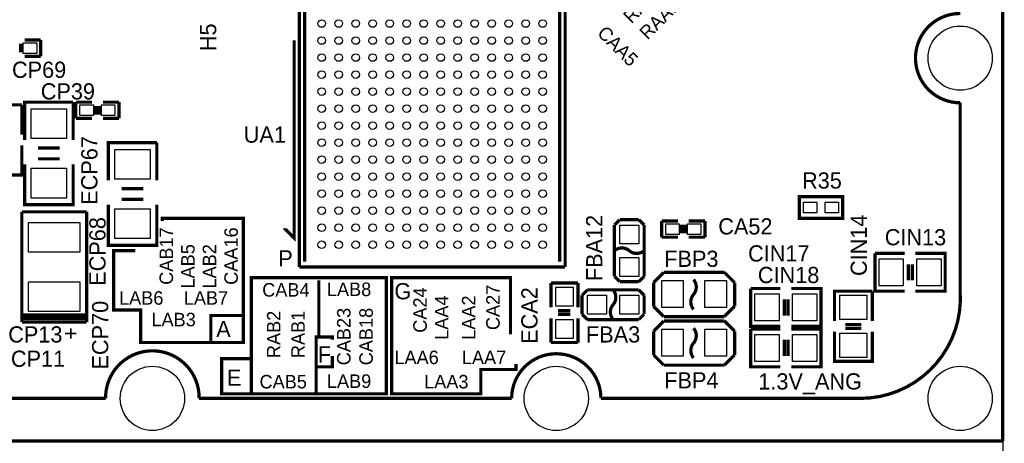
# Model space of a CAD drawing. Extents: x -70 to 514, y -134 to 276.
# Tile 6 of 17: x 23 to 69, y 25 to 45. Entities that reach past the tile are written whole.
import ezdxf
from ezdxf.enums import TextEntityAlignment as Align

# ---------------------------------------------------------------- set-up
doc = ezdxf.new("R2010")
doc.units = 0
for name, color, linetype in [('BOARD_GEOMETRY_OUTLINE', 3, 'CONTINUOUS'), ('BOARD_GEOMETRY_SILKSCREEN_TOP', 1, 'CONTINUOUS'), ('PACKAGE_GEOMETRY_SILKSCREEN_TOP', 4, 'CONTINUOUS'), ('PIN_TOP', 5, 'CONTINUOUS'), ('REF_DES_SILKSCREEN_TOP', 6, 'CONTINUOUS')]:
    doc.layers.add(name, color=color, linetype=linetype)

msp = doc.modelspace()

# ---------------------------------------------------------------- linework, layer by layer
at = {"layer": 'BOARD_GEOMETRY_OUTLINE'}
msp.add_lwpolyline([(67.399916, 60.298838), (67.999864, 60.298838, -0.414214), (68.999862, 59.29884), (68.999862, 6.098794)], format="xyb", dxfattribs=at)
at = {"layer": 'BOARD_GEOMETRY_SILKSCREEN_TOP', "const_width": 0.1524}
for points in [[(28.194, 34.544), (27.178, 34.544), (27.178, 31.75), (28.448, 31.75), (28.448, 30.226), (33.274, 30.226), (33.274, 36.068), (29.464, 36.068), (29.464, 35.941)], [(40.005, 33.274), (40.005, 27.813), (33.655, 27.813), (33.655, 33.274), (40.005, 33.274)], [(45.847, 30.607), (45.847, 33.274), (40.259, 33.274), (40.259, 27.813), (44.45, 27.813), (44.45, 28.956), (46.101, 28.956), (46.101, 29.21)], [(36.83, 33.147), (36.83, 30.48), (36.703, 30.48), (36.703, 27.813)], [(31.75, 30.226), (31.75, 31.496), (33.274, 31.496)], [(36.83, 30.48), (37.465, 30.48), (37.465, 30.353)], [(36.703, 29.083), (37.465, 29.083), (37.465, 29.591)], [(33.655, 27.813), (32.258, 27.813), (32.258, 29.464), (33.655, 29.464), (33.655, 29.466794)]]:
    msp.add_lwpolyline(points, dxfattribs=at)
at = {"layer": 'PACKAGE_GEOMETRY_SILKSCREEN_TOP', "const_width": 0.1524}
for points in [[(67.40017, 60.298838), (68.000118, 60.298838, -0.414214), (69.000116, 59.29884), (69.000116, 25.598882)], [(67.00012, 32.598868), (67.00012, 41.498774, -1.000847), (67.00012, 45.698918)], [(51.434746, 34.544), (51.435, 34.544, 0.366409), (50.736246, 34.544)], [(52.1335, 34.544, -0.366409), (51.434746, 34.544)], [(54.4576, 33.1851, -0.366105), (54.4576, 32.486346)], [(50.10023, 27.598878), (62.300104, 27.598878, 0.432218), (67.00012, 32.598868)], [(50.673, 32.7025, -0.366409), (50.673, 32.003746)], [(54.4576, 32.486346), (54.4576, 32.4866, 0.366409), (54.4576, 31.787846)], [(50.673, 32.003746), (50.673, 32.004, 0.366409), (50.673, 31.305246)], [(54.4576, 30.8991, -0.366105), (54.4576, 30.200346)], [(54.4576, 30.200346), (54.4576, 30.2006, 0.366409), (54.4576, 29.501846)], [(6.000242, 27.598878), (26.800302, 27.598878, -1.016764), (31.20009, 27.598878)], [(31.20009, 27.598878), (45.900086, 27.598878, -1), (50.10023, 27.598878)]]:
    msp.add_lwpolyline(points, format="xyb", dxfattribs=at)
for points in [[(35.910012, 33.772856), (35.910012, 46.280832)], [(48.417988, 46.280832), (48.417988, 33.772856)], [(36.164012, 34.026856), (36.164012, 46.026832)], [(48.163988, 46.026832), (48.163988, 34.026856)], [(22.987, 44.45), (23.749, 44.45)], [(23.749, 44.45), (23.749, 43.688)], [(35.67176, 44.441872), (35.67176, 35.135312), (35.22726, 35.579812), (35.22726, 35.602672)], [(22.8092, 43.8658), (22.8092, 44.2722)], [(23.749, 43.688), (22.987, 43.688)], [(21.082, 40.005), (21.082, 41.402), (22.86, 41.402)], [(22.86, 41.402), (22.86, 40.005)], [(22.987, 39.751), (22.987, 41.529), (25.273, 41.529)], [(25.273, 41.529), (25.273, 39.751)], [(25.4, 41.529), (26.162, 41.529)], [(25.4, 40.767), (25.4, 41.529)], [(26.3398, 41.3512), (26.3398, 40.9448)], [(26.4922, 41.3512), (26.4922, 40.9448)], [(26.67, 41.529), (27.432, 41.529)], [(27.432, 41.529), (27.432, 40.767)], [(26.162, 40.767), (25.4, 40.767)], [(27.432, 40.767), (26.67, 40.767)], [(22.86, 39.497), (22.86, 38.1), (22.733, 38.1), (21.082, 38.1), (21.082, 39.497)], [(24.638, 39.37), (23.622, 39.37)], [(26.924, 37.846), (26.924, 39.624), (29.21, 39.624)], [(29.21, 39.624), (29.21, 37.846)], [(24.638, 38.862), (23.622, 38.862)], [(25.273, 38.608), (25.273, 36.703), (22.987, 36.703), (22.987, 38.608)], [(28.575, 37.465), (27.559, 37.465)], [(59.436, 37.084), (61.468, 37.084), (61.468, 36.068), (59.436, 36.068), (59.436, 37.084)], [(29.21, 36.703), (29.21, 34.798), (26.924, 34.798), (26.924, 36.703)], [(28.575, 36.957), (27.559, 36.957)], [(22.86, 36.3728), (25.908, 36.3728)], [(22.86, 31.1912), (22.86, 36.3728)], [(25.908, 36.3728), (25.908, 31.1912)], [(50.9905, 36.0045), (50.7365, 35.7505)], [(50.7365, 35.7505), (50.7365, 33.3375)], [(51.8795, 36.0045), (50.9905, 36.0045)], [(52.1335, 35.7505), (51.8795, 36.0045)], [(52.1335, 33.3375), (52.1335, 35.7505)], [(52.959, 35.179), (52.959, 35.941)], [(52.959, 35.941), (53.721, 35.941)], [(53.8988, 35.7632), (53.8988, 35.3568)], [(54.0512, 35.7632), (54.0512, 35.3568)], [(54.229, 35.941), (54.991, 35.941)], [(54.991, 35.941), (54.991, 35.179)], [(53.721, 35.179), (52.959, 35.179)], [(54.991, 35.179), (54.229, 35.179)], [(64.389, 32.639), (62.992, 32.639), (62.992, 34.417)], [(62.992, 34.417), (64.389, 34.417)], [(64.897, 34.417), (66.294, 34.417), (66.294, 34.29), (66.294, 32.639), (64.897, 32.639)], [(48.417988, 33.772856), (35.910012, 33.772856)], [(64.5668, 33.909), (64.5668, 33.147)], [(64.7446, 33.909), (64.7446, 33.147)], [(50.7365, 33.3375), (50.9905, 33.0835)], [(51.8795, 33.0835), (52.1335, 33.3375)], [(52.578, 33.0454), (53.0606, 33.528)], [(53.0606, 33.528), (55.88, 33.528)], [(55.88, 33.528), (55.9054, 33.528)], [(55.9054, 33.528), (56.388, 33.0454)], [(47.752, 33.02), (47.752, 31.877)], [(49.022, 33.02), (47.752, 33.02)], [(49.022, 31.877), (49.022, 33.02)], [(50.9905, 33.0835), (51.8795, 33.0835)], [(52.578, 31.9278), (52.578, 33.0454)], [(56.388, 33.0454), (56.388, 31.9278)], [(49.4665, 32.7025), (49.2125, 32.4485)], [(49.2125, 32.4485), (49.2125, 31.5595)], [(51.8795, 32.7025), (49.4665, 32.7025)], [(52.1335, 32.4485), (51.8795, 32.7025)], [(52.1335, 31.5595), (52.1335, 32.4485)], [(58.547, 30.988), (57.15, 30.988), (57.15, 32.766)], [(57.15, 32.766), (58.547, 32.766)], [(59.055, 32.766), (60.452, 32.766), (60.452, 32.639), (60.452, 30.988), (59.055, 30.988)], [(61.087, 31.242), (61.087, 32.639), (62.865, 32.639)], [(62.865, 32.639), (62.865, 31.242)], [(53.0606, 31.4452), (52.578, 31.9278)], [(56.388, 31.9278), (55.9054, 31.4452)], [(58.7248, 32.258), (58.7248, 31.496)], [(58.9026, 32.258), (58.9026, 31.496)], [(22.86, 31.5214), (25.908, 31.5214)], [(22.86, 31.369), (22.86, 31.5214)], [(48.6664, 31.7246), (48.0822, 31.7246)], [(48.6664, 31.5468), (48.0822, 31.5468)], [(49.2125, 31.5595), (49.4665, 31.3055)], [(51.8795, 31.3055), (52.1335, 31.5595)], [(55.9054, 31.4452), (53.0606, 31.4452)], [(25.908, 31.369), (22.86, 31.369)], [(25.908, 31.1912), (22.86, 31.1912)], [(47.752, 30.226), (47.752, 31.369)], [(49.022, 31.369), (49.022, 30.226)], [(49.4665, 31.3055), (51.8795, 31.3055)], [(52.578, 30.7594), (53.0606, 31.242)], [(53.0606, 31.242), (55.88, 31.242)], [(55.88, 31.242), (55.9054, 31.242)], [(55.9054, 31.242), (56.388, 30.7594)], [(62.357, 31.0642), (61.595, 31.0642)], [(52.578, 29.6418), (52.578, 30.7594)], [(56.388, 30.7594), (56.388, 29.6418)], [(58.547, 29.083), (57.15, 29.083), (57.15, 30.861)], [(57.15, 30.861), (58.547, 30.861)], [(59.055, 30.861), (60.452, 30.861), (60.452, 30.734), (60.452, 29.083), (59.055, 29.083)], [(62.865, 30.734), (62.865, 29.337), (62.738, 29.337), (61.087, 29.337), (61.087, 30.734)], [(62.357, 30.8864), (61.595, 30.8864)], [(49.022, 30.226), (47.752, 30.226)], [(58.7248, 30.353), (58.7248, 29.591)], [(58.9026, 30.353), (58.9026, 29.591)], [(53.0606, 29.1592), (52.578, 29.6418)], [(56.388, 29.6418), (55.9054, 29.1592)], [(55.9054, 29.1592), (53.0606, 29.1592)], [(69.000116, 25.598882), (0.000254, 25.598882)]]:
    msp.add_lwpolyline(points, dxfattribs=at)
at = {"layer": 'PIN_TOP'}
for points in [[(23.5585, 44.323), (23.5585, 43.815), (22.9235, 43.815), (22.9235, 44.323)], [(25.5905, 40.894), (25.5905, 41.402), (26.2255, 41.402), (26.2255, 40.894)], [(26.6065, 40.894), (26.6065, 41.402), (27.2415, 41.402), (27.2415, 40.894)], [(23.3045, 41.2115), (24.9555, 41.2115), (24.9555, 39.8145), (23.3045, 39.8145)], [(27.2415, 39.3065), (28.8925, 39.3065), (28.8925, 37.9095), (27.2415, 37.9095)], [(23.3045, 38.4175), (24.9555, 38.4175), (24.9555, 37.0205), (23.3045, 37.0205)], [(59.6265, 36.322), (59.6265, 36.83), (60.2615, 36.83), (60.2615, 36.322)], [(60.6425, 36.322), (60.6425, 36.83), (61.2775, 36.83), (61.2775, 36.322)], [(27.2415, 36.5125), (28.8925, 36.5125), (28.8925, 35.1155), (27.2415, 35.1155)], [(25.5905, 34.4805), (23.1775, 34.4805), (23.1775, 35.8775), (25.5905, 35.8775)], [(51.8795, 34.8615), (50.9905, 34.8615), (50.9905, 35.7505), (51.8795, 35.7505)], [(53.1495, 35.306), (53.1495, 35.814), (53.7845, 35.814), (53.7845, 35.306)], [(54.1655, 35.306), (54.1655, 35.814), (54.8005, 35.814), (54.8005, 35.306)], [(51.8795, 33.3375), (50.9905, 33.3375), (50.9905, 34.2265), (51.8795, 34.2265)], [(63.1825, 32.893), (63.1825, 34.163), (64.3255, 34.163), (64.3255, 32.893)], [(64.9605, 32.893), (64.9605, 34.163), (66.1035, 34.163), (66.1035, 32.893)], [(25.5905, 31.6865), (23.1775, 31.6865), (23.1775, 33.0835), (25.5905, 33.0835)], [(52.959, 31.877), (52.959, 33.147), (53.975, 33.147), (53.975, 31.877)], [(54.991, 31.877), (54.991, 33.147), (56.007, 33.147), (56.007, 31.877)], [(47.9806, 32.8295), (48.7934, 32.8295), (48.7934, 31.9405), (47.9806, 31.9405)], [(50.3555, 32.4485), (50.3555, 31.5595), (49.4665, 31.5595), (49.4665, 32.4485)], [(51.8795, 32.4485), (51.8795, 31.5595), (50.9905, 31.5595), (50.9905, 32.4485)], [(57.3405, 31.242), (57.3405, 32.512), (58.4835, 32.512), (58.4835, 31.242)], [(59.1185, 31.242), (59.1185, 32.512), (60.2615, 32.512), (60.2615, 31.242)], [(61.341, 32.4485), (62.611, 32.4485), (62.611, 31.3055), (61.341, 31.3055)], [(47.9806, 31.3055), (48.7934, 31.3055), (48.7934, 30.4165), (47.9806, 30.4165)], [(52.959, 29.591), (52.959, 30.861), (53.975, 30.861), (53.975, 29.591)], [(54.991, 29.591), (54.991, 30.861), (56.007, 30.861), (56.007, 29.591)], [(57.3405, 29.337), (57.3405, 30.607), (58.4835, 30.607), (58.4835, 29.337)], [(59.1185, 29.337), (59.1185, 30.607), (60.2615, 30.607), (60.2615, 29.337)], [(61.341, 30.6705), (62.611, 30.6705), (62.611, 29.5275), (61.341, 29.5275)]]:
    msp.add_lwpolyline(points, close=True, dxfattribs=at)
for centre, radius in [((36.964112, 45.226732), 0.1778), ((37.763958, 45.226732), 0.1778), ((38.564058, 45.226732), 0.1778), ((39.363904, 45.226732), 0.1778), ((40.164004, 45.226732), 0.1778), ((40.964104, 45.226732), 0.1778), ((41.76395, 45.226732), 0.1778), ((42.56405, 45.226732), 0.1778), ((43.363896, 45.226732), 0.1778), ((44.163996, 45.226732), 0.1778), ((44.964096, 45.226732), 0.1778), ((45.763942, 45.226732), 0.1778), ((46.564042, 45.226732), 0.1778), ((47.363888, 45.226732), 0.1778), ((67.00012, 43.598846), 1.5113), ((36.964112, 44.426886), 0.1778), ((37.763958, 44.426886), 0.1778), ((38.564058, 44.426886), 0.1778), ((39.363904, 44.426886), 0.1778), ((40.164004, 44.426886), 0.1778), ((40.964104, 44.426886), 0.1778), ((41.76395, 44.426886), 0.1778), ((42.56405, 44.426886), 0.1778), ((43.363896, 44.426886), 0.1778), ((44.163996, 44.426886), 0.1778), ((44.964096, 44.426886), 0.1778), ((45.763942, 44.426886), 0.1778), ((46.564042, 44.426886), 0.1778), ((47.363888, 44.426886), 0.1778), ((36.964112, 43.626786), 0.1778), ((37.763958, 43.626786), 0.1778), ((38.564058, 43.626786), 0.1778), ((39.363904, 43.626786), 0.1778), ((40.164004, 43.626786), 0.1778), ((40.964104, 43.626786), 0.1778), ((41.76395, 43.626786), 0.1778), ((42.56405, 43.626786), 0.1778), ((43.363896, 43.626786), 0.1778), ((44.163996, 43.626786), 0.1778), ((44.964096, 43.626786), 0.1778), ((45.763942, 43.626786), 0.1778), ((46.564042, 43.626786), 0.1778), ((47.363888, 43.626786), 0.1778), ((36.964112, 42.82694), 0.1778), ((37.763958, 42.82694), 0.1778), ((38.564058, 42.82694), 0.1778), ((39.363904, 42.82694), 0.1778), ((40.164004, 42.82694), 0.1778), ((40.964104, 42.82694), 0.1778), ((41.76395, 42.82694), 0.1778), ((42.56405, 42.82694), 0.1778), ((43.363896, 42.82694), 0.1778), ((44.163996, 42.82694), 0.1778), ((44.964096, 42.82694), 0.1778), ((45.763942, 42.82694), 0.1778), ((46.564042, 42.82694), 0.1778), ((47.363888, 42.82694), 0.1778), ((36.964112, 42.02684), 0.1778), ((37.763958, 42.02684), 0.1778), ((38.564058, 42.02684), 0.1778), ((39.363904, 42.02684), 0.1778), ((40.164004, 42.02684), 0.1778), ((40.964104, 42.02684), 0.1778), ((41.76395, 42.02684), 0.1778), ((42.56405, 42.02684), 0.1778), ((43.363896, 42.02684), 0.1778), ((44.163996, 42.02684), 0.1778), ((44.964096, 42.02684), 0.1778), ((45.763942, 42.02684), 0.1778), ((46.564042, 42.02684), 0.1778), ((47.363888, 42.02684), 0.1778), ((36.964112, 41.22674), 0.1778), ((37.763958, 41.22674), 0.1778), ((38.564058, 41.22674), 0.1778), ((39.363904, 41.22674), 0.1778), ((40.164004, 41.22674), 0.1778), ((40.964104, 41.22674), 0.1778), ((41.76395, 41.22674), 0.1778), ((42.56405, 41.22674), 0.1778), ((43.363896, 41.22674), 0.1778), ((44.163996, 41.22674), 0.1778), ((44.964096, 41.22674), 0.1778), ((45.763942, 41.22674), 0.1778), ((46.564042, 41.22674), 0.1778), ((47.363888, 41.22674), 0.1778), ((36.964112, 40.426894), 0.1778), ((37.763958, 40.426894), 0.1778), ((38.564058, 40.426894), 0.1778), ((39.363904, 40.426894), 0.1778), ((40.164004, 40.426894), 0.1778), ((40.964104, 40.426894), 0.1778), ((41.76395, 40.426894), 0.1778), ((42.56405, 40.426894), 0.1778), ((43.363896, 40.426894), 0.1778), ((44.163996, 40.426894), 0.1778), ((44.964096, 40.426894), 0.1778), ((45.763942, 40.426894), 0.1778), ((46.564042, 40.426894), 0.1778), ((47.363888, 40.426894), 0.1778), ((36.964112, 39.626794), 0.1778), ((37.763958, 39.626794), 0.1778), ((38.564058, 39.626794), 0.1778), ((39.363904, 39.626794), 0.1778), ((40.164004, 39.626794), 0.1778), ((40.964104, 39.626794), 0.1778), ((41.76395, 39.626794), 0.1778), ((42.56405, 39.626794), 0.1778), ((43.363896, 39.626794), 0.1778), ((44.163996, 39.626794), 0.1778), ((44.964096, 39.626794), 0.1778), ((45.763942, 39.626794), 0.1778), ((46.564042, 39.626794), 0.1778), ((47.363888, 39.626794), 0.1778), ((36.964112, 38.826948), 0.1778), ((37.763958, 38.826948), 0.1778), ((38.564058, 38.826948), 0.1778), ((39.363904, 38.826948), 0.1778), ((40.164004, 38.826948), 0.1778), ((40.964104, 38.826948), 0.1778), ((41.76395, 38.826948), 0.1778), ((42.56405, 38.826948), 0.1778), ((43.363896, 38.826948), 0.1778), ((44.163996, 38.826948), 0.1778), ((44.964096, 38.826948), 0.1778), ((45.763942, 38.826948), 0.1778), ((46.564042, 38.826948), 0.1778), ((47.363888, 38.826948), 0.1778), ((36.964112, 38.026848), 0.1778), ((37.763958, 38.026848), 0.1778), ((38.564058, 38.026848), 0.1778), ((39.363904, 38.026848), 0.1778), ((40.164004, 38.026848), 0.1778), ((40.964104, 38.026848), 0.1778), ((41.76395, 38.026848), 0.1778), ((42.56405, 38.026848), 0.1778), ((43.363896, 38.026848), 0.1778), ((44.163996, 38.026848), 0.1778), ((44.964096, 38.026848), 0.1778), ((45.763942, 38.026848), 0.1778), ((46.564042, 38.026848), 0.1778), ((47.363888, 38.026848), 0.1778), ((36.964112, 37.226748), 0.1778), ((37.763958, 37.226748), 0.1778), ((38.564058, 37.226748), 0.1778), ((39.363904, 37.226748), 0.1778), ((40.164004, 37.226748), 0.1778), ((40.964104, 37.226748), 0.1778), ((41.76395, 37.226748), 0.1778), ((42.56405, 37.226748), 0.1778), ((43.363896, 37.226748), 0.1778), ((44.163996, 37.226748), 0.1778), ((44.964096, 37.226748), 0.1778), ((45.763942, 37.226748), 0.1778), ((46.564042, 37.226748), 0.1778), ((47.363888, 37.226748), 0.1778), ((36.964112, 36.426902), 0.1778), ((37.763958, 36.426902), 0.1778), ((38.564058, 36.426902), 0.1778), ((39.363904, 36.426902), 0.1778), ((40.164004, 36.426902), 0.1778), ((40.964104, 36.426902), 0.1778), ((41.76395, 36.426902), 0.1778), ((42.56405, 36.426902), 0.1778), ((43.363896, 36.426902), 0.1778), ((44.163996, 36.426902), 0.1778), ((44.964096, 36.426902), 0.1778), ((45.763942, 36.426902), 0.1778), ((46.564042, 36.426902), 0.1778), ((47.363888, 36.426902), 0.1778), ((36.964112, 35.626802), 0.1778), ((37.763958, 35.626802), 0.1778), ((38.564058, 35.626802), 0.1778), ((39.363904, 35.626802), 0.1778), ((40.164004, 35.626802), 0.1778), ((40.964104, 35.626802), 0.1778), ((41.76395, 35.626802), 0.1778), ((42.56405, 35.626802), 0.1778), ((43.363896, 35.626802), 0.1778), ((44.163996, 35.626802), 0.1778), ((44.964096, 35.626802), 0.1778), ((45.763942, 35.626802), 0.1778), ((46.564042, 35.626802), 0.1778), ((47.363888, 35.626802), 0.1778), ((36.964112, 34.826956), 0.1778), ((37.763958, 34.826956), 0.1778), ((38.564058, 34.826956), 0.1778), ((39.363904, 34.826956), 0.1778), ((40.164004, 34.826956), 0.1778), ((40.964104, 34.826956), 0.1778), ((41.76395, 34.826956), 0.1778), ((42.56405, 34.826956), 0.1778), ((43.363896, 34.826956), 0.1778), ((44.163996, 34.826956), 0.1778), ((44.964096, 34.826956), 0.1778), ((45.763942, 34.826956), 0.1778), ((46.564042, 34.826956), 0.1778), ((47.363888, 34.826956), 0.1778), ((29.000196, 27.598878), 1.5113), ((48.000158, 27.598878), 1.5113), ((67.00012, 27.598878), 1.5113)]:
    msp.add_circle(centre, radius, dxfattribs=at)

# ---------------------------------------------------------------- texts
at = {"layer": 'BOARD_GEOMETRY_SILKSCREEN_TOP', "width": 1.000333}
for s, p in [('G', (40.386, 32.258)), ('A', (32.004, 30.48)), ('F', (36.7792, 29.2862)), ('E', (32.512, 28.194)), ('1.3V_ANG', (57.5056, 28.0162))]:
    msp.add_text(s, height=0.762, dxfattribs=at).set_placement(p)
at = {"layer": 'PACKAGE_GEOMETRY_SILKSCREEN_TOP', "width": 1.000333}
msp.add_text('P', height=0.762, dxfattribs=at).set_placement((34.925, 33.803844))
msp.add_text('+', height=0.762, rotation=90, dxfattribs=at).set_placement((25.527, 30.353))
at = {"layer": 'REF_DES_SILKSCREEN_TOP'}
for s, height, rotation, width, p in [('RAA2', 0.635, 45, 1.004, (52.324, 45.974)), ('RAA1', 0.635, 45, 1.004, (53.086, 45.212)), ('H5', 0.762, 90, 1.000333, (32.004, 44.577)), ('CAA5', 0.635, 315, 1.004, (50.673, 43.942)), ('FBA12', 0.762, 90, 1.000333, (50.165, 34.671)), ('CIN14', 0.762, 90, 1.000333, (62.611, 34.798)), ('CAB17', 0.635, 90, 1.004, (29.972, 34.29)), ('CAA16', 0.635, 90, 1.004, (33.02, 34.29)), ('CA24', 0.635, 90, 1.004, (41.91, 31.75)), ('CA27', 0.635, 90, 1.004, (45.339, 31.877)), ('ECA2', 0.762, 90, 1.000333, (47.117, 31.496)), ('RAB2', 0.635, 90, 1.004, (35.0266, 30.607)), ('RAB1', 0.635, 90, 1.004, (36.1696, 30.607)), ('CAB23', 0.635, 90, 1.004, (38.320472, 30.5054)), ('CAB18', 0.635, 90, 1.004, (39.37, 30.5054))]:
    msp.add_text(s, height=height, rotation=rotation, dxfattribs=dict(at, width=width)).set_placement(p, align=Align.CENTER)
for s, height, width, p in [('ECP69', 0.762, 1.000333, (21.717, 42.672)), ('CP39', 0.762, 1.000333, (23.749, 41.656)), ('R35', 0.762, 1.000333, (59.563, 37.465)), ('CIN17', 0.762, 1.000333, (57.023, 34.036)), ('LAB8', 0.635, 1.004, (37.211, 32.4104)), ('LAB6', 0.635, 1.004, (27.432, 32.004)), ('LAB7', 0.635, 1.004, (30.48, 32.004)), ('LAB3', 0.635, 1.004, (28.956, 30.988)), ('LAA6', 0.635, 1.004, (40.386, 29.21)), ('LAA7', 0.635, 1.004, (43.561, 29.21)), ('LAB9', 0.635, 1.004, (37.211, 28.0924)), ('LAA3', 0.635, 1.004, (41.783, 28.067))]:
    msp.add_text(s, height=height, dxfattribs=dict(at, width=width)).set_placement(p)
for s, height, width, p in [('UA1', 0.762, 1.000333, (34.29, 39.624)), ('CA52', 0.762, 1.000333, (56.896, 35.306)), ('CIN13', 0.762, 1.000333, (64.897, 34.798)), ('FBP3', 0.762, 1.000333, (54.356, 33.782)), ('CIN18', 0.762, 1.000333, (58.928, 33.02)), ('CAB4', 0.635, 1.004, (35.2806, 32.385)), ('CP13', 0.762, 1.000333, (23.495, 30.226)), ('FBA3', 0.762, 1.000333, (50.673, 30.226)), ('CP11', 0.762, 1.000333, (23.622, 29.083)), ('FBP4', 0.762, 1.000333, (54.356, 28.067)), ('CAB5', 0.635, 1.004, (35.1536, 28.067))]:
    msp.add_text(s, height=height, dxfattribs=dict(at, width=width)).set_placement(p, align=Align.CENTER)
for s, height, width, p in [('ECP67', 0.762, 1.000333, (26.416, 36.703)), ('ECP68', 0.762, 1.000333, (26.797, 32.893)), ('LAB5', 0.635, 1.004, (30.988, 32.766)), ('LAB2', 0.635, 1.004, (32.004, 32.766)), ('ECP70', 0.762, 1.000333, (26.924, 28.956)), ('LAA4', 0.635, 1.004, (42.926, 30.353)), ('LAA2', 0.635, 1.004, (44.196, 30.353))]:
    msp.add_text(s, height=height, rotation=90, dxfattribs=dict(at, width=width)).set_placement(p)

doc.saveas('drawing.dxf')
